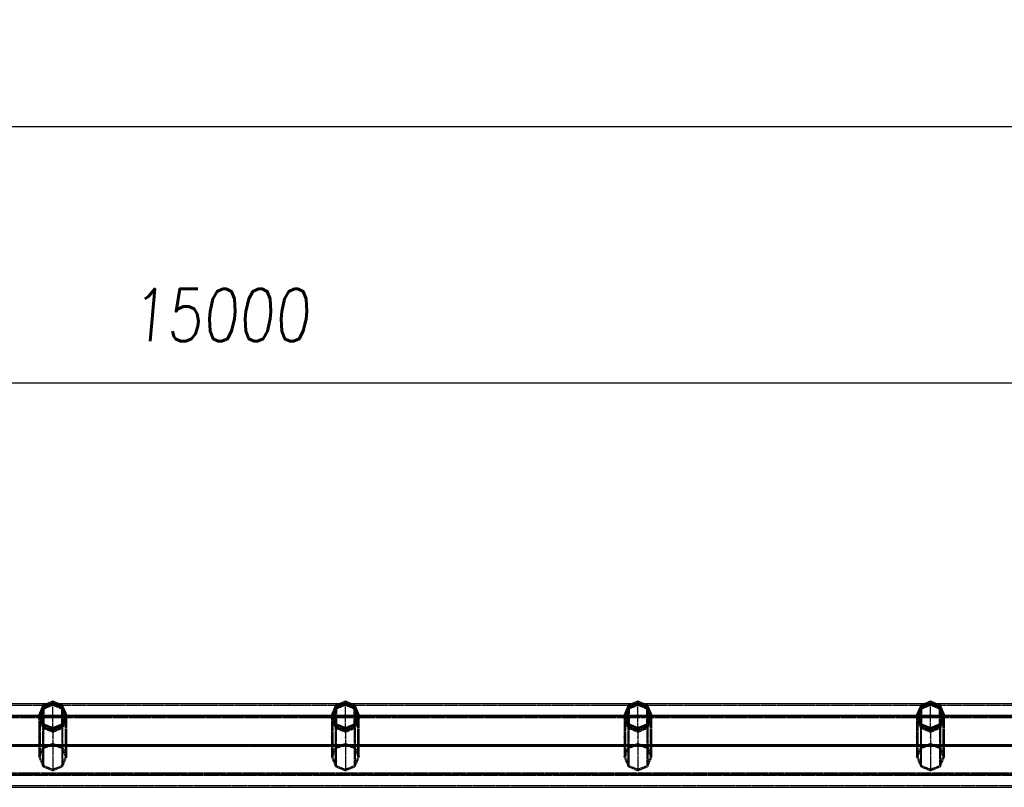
# Model space of a CAD drawing. Extents: x 551880 to 585869, y 94458 to 133000.
# Tile 16 of 42: x 575461 to 578994, y 114687 to 117441. Entities that reach past the tile are written whole.
import ezdxf

# ---------------------------------------------------------------- set-up
doc = ezdxf.new("R2010")
doc.units = 0
doc.header["$LTSCALE"] = 10
doc.header["$MEASUREMENT"] = 0
doc.linetypes.add('HIDDEN', pattern=[0.375, 0.25, -0.125])
doc.layers.get('0').update_dxf_attribs({"linetype": 'CONTINUOUS'})
doc.layers.get('Defpoints').update_dxf_attribs({"linetype": 'CONTINUOUS'})
for name, color, linetype in [('FORIR', 4, 'CONTINUOUS'), ('G', 3, 'CONTINUOUS'), ('MV', 7, 'CONTINUOUS'), ('S', 7, 'CONTINUOUS'), ('TR', 6, 'HIDDEN')]:
    doc.layers.add(name, color=color, linetype=linetype)
doc.styles.add('PADRAO MTL', font='txt.shx', dxfattribs={"width": 0.8, "oblique": 5})
doc.styles.get("Standard").update_dxf_attribs({"font": 'txt.shx', "width": 0.7, "oblique": 5})
doc.dimstyles.new('1-75', dxfattribs={"dimscale": 75, "dimtxt": 2.5, "dimasz": 2, "dimexe": 2, "dimexo": 2, "dimgap": 2, "dimtad": 1, "dimdec": 0, "dimdsep": 46, "dimtxsty": 'PADRAO MTL', "dimcen": 3, "dimclrd": 1, "dimclre": 1, "dimclrt": 7, "dimadec": 0, "dimazin": 0, "dimtfac": 1, "dimtdec": 0, "dimtmove": 0, "dimatfit": 3, "dimfxl": 1, "dimtfill": 1, "dimtolj": 1, "dimarcsym": 0})

# ---------------------------------------------------------------- blocks, each defined once
blk = doc.blocks.new('3D_INFOM')
blk.add_point((0, 0))
at = {"layer": 'FORIR', "flags": 1}
blk.add_attdef('MARK', (7.6, -4.3), '', height=5.26, dxfattribs=at)
blk = doc.blocks.new('3D_INFOTEXT')
blk.add_point((0, 0))
at = {"flags": 1}
for tag, p in [('MAR_PEZ', (7.2, 4.1)), ('POS_PEZ', (7.6, -4.3)), ('HANDLE', (7, -38.5)), ('LUN_PRO', (7.2, -21.9)), ('NOM_PRO', (7.6, -13.2)), ('MAT_PRO', (7.6, -30.1))]:
    blk.add_attdef(tag, p, '', height=5.26, dxfattribs=at)
blk = doc.blocks.new('*D95')
at = {"layer": 'Defpoints', "color": 0, "transparency": 16777216}
for p in [(568679.6, 116137.5), (568679.6, 116137.5), (583679.6, 116137.5)]:
    blk.add_point(p, dxfattribs=at)
at = {"layer": 'MV', "color": 1, "lineweight": -2, "transparency": 16777216}
blk.add_line((583529.6, 116137.5), (568829.6, 116137.5), dxfattribs=at)
at = {"layer": 'MV', "color": 1, "transparency": 16777216}
for points in [[(568829.6, 116162.5), (568829.6, 116112.5), (568679.6, 116137.5)], [(583529.6, 116162.5), (583529.6, 116112.5), (583679.6, 116137.5)]]:
    blk.add_solid(points, dxfattribs=at)
at = {"layer": 'MV', "color": 7, "transparency": 16777216, "insert": (576179.6, 116381.2), "char_height": 187.5, "attachment_point": 5, "style": 'PADRAO MTL', "bg_fill": 3, "box_fill_scale": 1.25, "bg_fill_color": 256, "bg_fill_true_color": 13158600, "bg_fill_transparency": 0}
blk.add_mtext('\\A1;15000', dxfattribs=at)
blk = doc.blocks.new('*D98')
at = {"layer": 'Defpoints', "color": 0, "transparency": 16777216}
for p in [(551879.6, 117056.9), (551879.6, 116337.5), (585679.6, 116287.5)]:
    blk.add_point(p, dxfattribs=at)
at = {"layer": 'MV', "color": 1, "lineweight": -2, "transparency": 16777216}
for p, q in [((551879.6, 116487.5), (551879.6, 117206.9)), ((585679.6, 116437.5), (585679.6, 117206.9)), ((585529.6, 117056.9), (552029.6, 117056.9))]:
    blk.add_line(p, q, dxfattribs=at)
at = {"layer": 'MV', "color": 1, "transparency": 16777216}
for points in [[(552029.6, 117081.9), (552029.6, 117031.9), (551879.6, 117056.9)], [(585529.6, 117081.9), (585529.6, 117031.9), (585679.6, 117056.9)]]:
    blk.add_solid(points, dxfattribs=at)
at = {"layer": 'MV', "color": 7, "transparency": 16777216, "insert": (568779.6, 117300.6), "char_height": 187.5, "attachment_point": 5, "style": 'PADRAO MTL', "bg_fill": 3, "box_fill_scale": 1.25, "bg_fill_color": 256, "bg_fill_true_color": 13158600, "bg_fill_transparency": 0}
blk.add_mtext('\\A1;33800', dxfattribs=at)

msp = doc.modelspace()

# ---------------------------------------------------------------- linework, layer by layer
at = {"layer": 'G'}
for p, q in [((575556.2, 114986.7), (574553, 114986.7)), ((575563.4, 114976.5), (575579.6, 114982.8)), ((575579.6, 114982.8), (575579.6, 114991.7)), ((575579.6, 114982.8), (575595.8, 114976.5)), ((576606.2, 114986.7), (575603, 114986.7)), ((576613.4, 114976.5), (576629.6, 114982.8)), ((576629.6, 114982.8), (576629.6, 114991.7)), ((576629.6, 114982.8), (576645.8, 114976.5)), ((577656.2, 114986.7), (576653, 114986.7)), ((577663.4, 114976.5), (577679.6, 114982.8)), ((577679.6, 114982.8), (577679.6, 114991.7)), ((577679.6, 114982.8), (577695.8, 114976.5)), ((578706.2, 114986.7), (577703, 114986.7)), ((578713.4, 114976.5), (578729.6, 114982.8)), ((578729.6, 114982.8), (578729.6, 114991.7)), ((578729.6, 114982.8), (578745.8, 114976.5)), ((579756.2, 114986.7), (578753, 114986.7)), ((575529.6, 114944.9), (574579.6, 114944.9)), ((575529.6, 114946.4), (575529.6, 114939)), ((575535.9, 114942.7), (575536.9, 114944.9)), ((575536.9, 114944.9), (575544.6, 114963.1)), ((575622.4, 114944.9), (575536.9, 114944.9)), ((575544.6, 114963.1), (575547.6, 114970.2)), ((575547.6, 114978.4), (575547.6, 114970.2)), ((575547.6, 114970.2), (575563.4, 114976.5)), ((575595.8, 114976.5), (575611.6, 114970.2)), ((575611.6, 114970.2), (575611.6, 114978.4)), ((575611.6, 114970.2), (575614.7, 114963.1)), ((575614.7, 114963.1), (575622.4, 114944.9)), ((575622.4, 114944.9), (575623.3, 114942.7)), ((575629.6, 114939), (575629.6, 114946.4)), ((576579.6, 114944.9), (575629.6, 114944.9)), ((576579.6, 114946.4), (576579.6, 114939)), ((576585.9, 114942.7), (576586.9, 114944.9)), ((576586.9, 114944.9), (576594.6, 114963.1)), ((576672.4, 114944.9), (576586.9, 114944.9)), ((576594.6, 114963.1), (576597.6, 114970.2)), ((576597.6, 114978.4), (576597.6, 114970.2)), ((576597.6, 114970.2), (576613.4, 114976.5)), ((576645.8, 114976.5), (576661.6, 114970.2)), ((576661.6, 114970.2), (576661.6, 114978.4)), ((576661.6, 114970.2), (576664.7, 114963.1)), ((576664.7, 114963.1), (576672.4, 114944.9)), ((576672.4, 114944.9), (576673.3, 114942.7)), ((576679.6, 114939), (576679.6, 114946.4)), ((577629.6, 114944.9), (576679.6, 114944.9)), ((577629.6, 114946.4), (577629.6, 114939)), ((577635.9, 114942.7), (577636.9, 114944.9)), ((577636.9, 114944.9), (577644.6, 114963.1)), ((577722.4, 114944.9), (577636.9, 114944.9)), ((577644.6, 114963.1), (577647.6, 114970.2)), ((577647.6, 114978.4), (577647.6, 114970.2)), ((577647.6, 114970.2), (577663.4, 114976.5)), ((577695.8, 114976.5), (577711.6, 114970.2)), ((577711.6, 114970.2), (577711.6, 114978.4)), ((577711.6, 114970.2), (577714.7, 114963.1)), ((577714.7, 114963.1), (577722.4, 114944.9)), ((577722.4, 114944.9), (577723.3, 114942.7)), ((577729.6, 114939), (577729.6, 114946.4)), ((578679.6, 114944.9), (577729.6, 114944.9)), ((578679.6, 114946.4), (578679.6, 114939)), ((578685.9, 114942.7), (578686.9, 114944.9)), ((578686.9, 114944.9), (578694.6, 114963.1)), ((578772.4, 114944.9), (578686.9, 114944.9)), ((578694.6, 114963.1), (578697.6, 114970.2)), ((578697.6, 114978.4), (578697.6, 114970.2)), ((578697.6, 114970.2), (578713.4, 114976.5)), ((578745.8, 114976.5), (578761.6, 114970.2)), ((578761.6, 114970.2), (578761.6, 114978.4)), ((578761.6, 114970.2), (578764.7, 114963.1)), ((578764.7, 114963.1), (578772.4, 114944.9)), ((578772.4, 114944.9), (578773.3, 114942.7)), ((578779.6, 114939), (578779.6, 114946.4)), ((579729.6, 114944.9), (578779.6, 114944.9)), ((575529.6, 114939), (575536.5, 114922.6)), ((575536.5, 114922.6), (575544.3, 114904.2)), ((575544.3, 114904.2), (575544.3, 114911.1)), ((575615, 114904.2), (575622.7, 114922.6)), ((575615, 114911.1), (575615, 114904.2)), ((575622.7, 114922.6), (575629.6, 114939)), ((576579.6, 114939), (576586.5, 114922.6)), ((576586.5, 114922.6), (576594.3, 114904.2)), ((576594.3, 114904.2), (576594.3, 114911.1)), ((576665, 114904.2), (576672.7, 114922.6)), ((576665, 114911.1), (576665, 114904.2)), ((576672.7, 114922.6), (576679.6, 114939)), ((577629.6, 114939), (577636.5, 114922.6)), ((577636.5, 114922.6), (577644.3, 114904.2)), ((577644.3, 114904.2), (577644.3, 114911.1)), ((577715, 114904.2), (577722.7, 114922.6)), ((577715, 114911.1), (577715, 114904.2)), ((577722.7, 114922.6), (577729.6, 114939)), ((578679.6, 114939), (578686.5, 114922.6)), ((578686.5, 114922.6), (578694.3, 114904.2)), ((578694.3, 114904.2), (578694.3, 114911.1)), ((578765, 114904.2), (578772.7, 114922.6)), ((578765, 114911.1), (578765, 114904.2)), ((578772.7, 114922.6), (578779.6, 114939)), ((575544.3, 114904.2), (575561.9, 114896.9)), ((575561.9, 114896.9), (575579.6, 114889.6)), ((575579.6, 114889.6), (575597.4, 114896.9)), ((575579.6, 114896.4), (575579.6, 114889.6)), ((575597.4, 114896.9), (575615, 114904.2)), ((576594.3, 114904.2), (576611.9, 114896.9)), ((576611.9, 114896.9), (576629.6, 114889.6)), ((576629.6, 114889.6), (576647.4, 114896.9)), ((576629.6, 114896.4), (576629.6, 114889.6)), ((576647.4, 114896.9), (576665, 114904.2)), ((577644.3, 114904.2), (577661.9, 114896.9)), ((577661.9, 114896.9), (577679.6, 114889.6)), ((577679.6, 114889.6), (577697.4, 114896.9)), ((577679.6, 114896.4), (577679.6, 114889.6)), ((577697.4, 114896.9), (577715, 114904.2)), ((578694.3, 114904.2), (578711.9, 114896.9)), ((578711.9, 114896.9), (578729.6, 114889.6)), ((578729.6, 114889.6), (578747.4, 114896.9)), ((578729.6, 114896.4), (578729.6, 114889.6)), ((578747.4, 114896.9), (578765, 114904.2)), ((585379.6, 114839.8), (568680.6, 114839.8)), ((585423.6, 114732.9), (567435.6, 114732.9)), ((567329.6, 114686.8), (585529.6, 114686.8))]:
    msp.add_line(p, q, dxfattribs=at)
at = {"layer": 'S'}
for p, q in [((575544.3, 114981.8), (575529.6, 114946.4)), ((575579.6, 114996.4), (575544.3, 114981.8)), ((575579.6, 114991.7), (575547.6, 114978.4)), ((575615, 114981.8), (575579.6, 114996.4)), ((575611.6, 114978.4), (575579.6, 114991.7)), ((575629.6, 114946.4), (575615, 114981.8)), ((576594.3, 114981.8), (576579.6, 114946.4)), ((576629.6, 114996.4), (576594.3, 114981.8)), ((576629.6, 114991.7), (576597.6, 114978.4)), ((576665, 114981.8), (576629.6, 114996.4)), ((576661.6, 114978.4), (576629.6, 114991.7)), ((576679.6, 114946.4), (576665, 114981.8)), ((577644.3, 114981.8), (577629.6, 114946.4)), ((577679.6, 114996.4), (577644.3, 114981.8)), ((577679.6, 114991.7), (577647.6, 114978.4)), ((577715, 114981.8), (577679.6, 114996.4)), ((577711.6, 114978.4), (577679.6, 114991.7)), ((577729.6, 114946.4), (577715, 114981.8)), ((578694.3, 114981.8), (578679.6, 114946.4)), ((578729.6, 114996.4), (578694.3, 114981.8)), ((578729.6, 114991.7), (578697.6, 114978.4)), ((578765, 114981.8), (578729.6, 114996.4)), ((578761.6, 114978.4), (578729.6, 114991.7)), ((578779.6, 114946.4), (578765, 114981.8)), ((575544.3, 114911.1), (575529.6, 114946.4)), ((575547.6, 114978.4), (575534.4, 114946.4)), ((575534.4, 114946.4), (575547.6, 114914.4)), ((575624.9, 114946.4), (575611.6, 114978.4)), ((575611.6, 114914.4), (575624.9, 114946.4)), ((575629.6, 114946.4), (575615, 114911.1)), ((576594.3, 114911.1), (576579.6, 114946.4)), ((576597.6, 114978.4), (576584.4, 114946.4)), ((576584.4, 114946.4), (576597.6, 114914.4)), ((576674.9, 114946.4), (576661.6, 114978.4)), ((576661.6, 114914.4), (576674.9, 114946.4)), ((576679.6, 114946.4), (576665, 114911.1)), ((577644.3, 114911.1), (577629.6, 114946.4)), ((577647.6, 114978.4), (577634.4, 114946.4)), ((577634.4, 114946.4), (577647.6, 114914.4)), ((577724.9, 114946.4), (577711.6, 114978.4)), ((577711.6, 114914.4), (577724.9, 114946.4)), ((577729.6, 114946.4), (577715, 114911.1)), ((578694.3, 114911.1), (578679.6, 114946.4)), ((578697.6, 114978.4), (578684.4, 114946.4)), ((578684.4, 114946.4), (578697.6, 114914.4)), ((578774.9, 114946.4), (578761.6, 114978.4)), ((578761.6, 114914.4), (578774.9, 114946.4)), ((578779.6, 114946.4), (578765, 114911.1)), ((575579.6, 114896.4), (575544.3, 114911.1)), ((575547.6, 114914.4), (575579.6, 114901.2)), ((575579.6, 114901.2), (575611.6, 114914.4)), ((575615, 114911.1), (575579.6, 114896.4)), ((576629.6, 114896.4), (576594.3, 114911.1)), ((576597.6, 114914.4), (576629.6, 114901.2)), ((576629.6, 114901.2), (576661.6, 114914.4)), ((576665, 114911.1), (576629.6, 114896.4)), ((577679.6, 114896.4), (577644.3, 114911.1)), ((577647.6, 114914.4), (577679.6, 114901.2)), ((577679.6, 114901.2), (577711.6, 114914.4)), ((577715, 114911.1), (577679.6, 114896.4)), ((578729.6, 114896.4), (578694.3, 114911.1)), ((578697.6, 114914.4), (578729.6, 114901.2)), ((578729.6, 114901.2), (578761.6, 114914.4)), ((578765, 114911.1), (578729.6, 114896.4))]:
    msp.add_line(p, q, dxfattribs=at)
at = {"layer": 'TR'}
for p, q in [((575543.7, 114980.4), (574565.6, 114980.4)), ((575573.5, 114980.4), (575543.7, 114980.4)), ((575544.3, 114973.4), (575544.3, 114981.8)), ((575551.9, 114976.5), (575572.6, 114984.5)), ((575566, 114980.4), (575551.9, 114974.2)), ((575603, 114986.7), (575556.2, 114986.7)), ((575577.5, 114980.4), (575563.4, 114974.2)), ((575572.6, 114983.3), (575566, 114980.4)), ((575572.6, 114984.5), (575579.5, 114986.7)), ((575579.3, 114986.7), (575572.6, 114983.3)), ((575585.7, 114980.4), (575573.5, 114980.4)), ((575579.6, 114981.3), (575577.5, 114980.4)), ((575579.3, 114986.7), (575579.5, 114986.7)), ((575579.3, 114986.7), (575579.9, 114986.7)), ((575579.5, 114986.7), (575579.3, 114986.7)), ((575579.5, 114986.7), (575579.6, 114986.8)), ((575579.7, 114986.7), (575579.5, 114986.7)), ((575579.6, 114991.7), (575579.6, 114996.4)), ((575579.6, 114986.8), (575579.9, 114986.7)), ((575579.6, 114981.3), (575579.6, 114982.8)), ((575581.8, 114980.4), (575579.6, 114981.3)), ((575579.6, 114980.4), (575579.6, 114981.3)), ((575579.6, 114901.2), (575579.6, 114980.4)), ((575579.7, 114986.7), (575586.7, 114984.5)), ((575579.9, 114986.7), (575579.7, 114986.7)), ((575586.7, 114983.3), (575579.9, 114986.7)), ((575595.8, 114974.2), (575581.8, 114980.4)), ((575615.6, 114980.4), (575585.7, 114980.4)), ((575586.7, 114984.5), (575607.3, 114976.5)), ((575593.2, 114980.4), (575586.7, 114983.3)), ((575607.3, 114974.2), (575593.2, 114980.4)), ((575615, 114981.8), (575615, 114973.4)), ((576593.7, 114980.4), (575615.6, 114980.4)), ((576623.5, 114980.4), (576593.7, 114980.4)), ((576594.3, 114973.4), (576594.3, 114981.8)), ((576601.9, 114976.5), (576622.6, 114984.5)), ((576616, 114980.4), (576601.9, 114974.2)), ((576653, 114986.7), (576606.2, 114986.7)), ((576627.5, 114980.4), (576613.4, 114974.2)), ((576622.6, 114983.3), (576616, 114980.4)), ((576622.6, 114984.5), (576629.5, 114986.7)), ((576629.3, 114986.7), (576622.6, 114983.3)), ((576635.7, 114980.4), (576623.5, 114980.4)), ((576629.6, 114981.3), (576627.5, 114980.4)), ((576629.3, 114986.7), (576629.6, 114986.8)), ((576629.3, 114986.7), (576629.9, 114986.7)), ((576629.5, 114986.7), (576629.3, 114986.7)), ((576629.7, 114986.7), (576629.5, 114986.7)), ((576629.6, 114991.7), (576629.6, 114996.4)), ((576629.6, 114986.8), (576629.7, 114986.7)), ((576629.6, 114981.3), (576629.6, 114982.8)), ((576631.8, 114980.4), (576629.6, 114981.3)), ((576629.6, 114980.4), (576629.6, 114981.3)), ((576629.6, 114901.2), (576629.6, 114980.4)), ((576629.7, 114986.7), (576629.9, 114986.7)), ((576629.7, 114986.7), (576636.7, 114984.5)), ((576629.9, 114986.7), (576629.7, 114986.7)), ((576636.7, 114983.3), (576629.9, 114986.7)), ((576645.8, 114974.2), (576631.8, 114980.4)), ((576665.6, 114980.4), (576635.7, 114980.4)), ((576636.7, 114984.5), (576657.3, 114976.5)), ((576643.2, 114980.4), (576636.7, 114983.3)), ((576657.3, 114974.2), (576643.2, 114980.4)), ((576665, 114981.8), (576665, 114973.4)), ((577643.7, 114980.4), (576665.6, 114980.4)), ((577673.5, 114980.4), (577643.7, 114980.4)), ((577644.3, 114973.4), (577644.3, 114981.8)), ((577651.9, 114976.5), (577672.6, 114984.5)), ((577666, 114980.4), (577651.9, 114974.2)), ((577703, 114986.7), (577656.2, 114986.7)), ((577677.5, 114980.4), (577663.4, 114974.2)), ((577672.6, 114983.3), (577666, 114980.4)), ((577672.6, 114984.5), (577679.5, 114986.7)), ((577679.3, 114986.7), (577672.6, 114983.3)), ((577685.7, 114980.4), (577673.5, 114980.4)), ((577679.6, 114981.3), (577677.5, 114980.4)), ((577679.3, 114986.7), (577679.5, 114986.7)), ((577679.5, 114986.7), (577679.3, 114986.7)), ((577679.3, 114986.7), (577679.9, 114986.7)), ((577679.5, 114986.7), (577679.6, 114986.8)), ((577679.7, 114986.7), (577679.5, 114986.7)), ((577679.6, 114986.8), (577679.6, 114996.4)), ((577679.6, 114986.8), (577679.7, 114986.7)), ((577679.6, 114981.3), (577679.6, 114982.8)), ((577681.8, 114980.4), (577679.6, 114981.3)), ((577679.6, 114980.4), (577679.6, 114981.3)), ((577679.6, 114901.2), (577679.6, 114980.4)), ((577679.7, 114986.7), (577679.9, 114986.7)), ((577679.7, 114986.7), (577686.7, 114984.5)), ((577679.9, 114986.7), (577679.7, 114986.7)), ((577686.7, 114983.3), (577679.9, 114986.7)), ((577695.8, 114974.2), (577681.8, 114980.4)), ((577715.6, 114980.4), (577685.7, 114980.4)), ((577686.7, 114984.5), (577707.3, 114976.5)), ((577693.2, 114980.4), (577686.7, 114983.3)), ((577707.3, 114974.2), (577693.2, 114980.4)), ((577715, 114981.8), (577715, 114973.4)), ((578693.7, 114980.4), (577715.6, 114980.4)), ((578723.5, 114980.4), (578693.7, 114980.4)), ((578694.3, 114973.4), (578694.3, 114981.8)), ((578701.9, 114976.5), (578722.6, 114984.5)), ((578716, 114980.4), (578701.9, 114974.2)), ((578753, 114986.7), (578706.2, 114986.7)), ((578727.5, 114980.4), (578713.4, 114974.2)), ((578722.6, 114983.3), (578716, 114980.4)), ((578722.6, 114984.5), (578729.5, 114986.7)), ((578729.3, 114986.7), (578722.6, 114983.3)), ((578735.7, 114980.4), (578723.5, 114980.4)), ((578729.6, 114981.3), (578727.5, 114980.4)), ((578729.3, 114986.7), (578729.6, 114986.8)), ((578729.5, 114986.7), (578729.3, 114986.7)), ((578729.3, 114986.7), (578729.9, 114986.7)), ((578729.7, 114986.7), (578729.5, 114986.7)), ((578729.6, 114991.7), (578729.6, 114996.4)), ((578729.6, 114986.8), (578729.9, 114986.7)), ((578729.6, 114981.3), (578729.6, 114982.8)), ((578731.8, 114980.4), (578729.6, 114981.3)), ((578729.6, 114980.4), (578729.6, 114981.3)), ((578729.6, 114901.2), (578729.6, 114980.4)), ((578729.7, 114986.7), (578736.7, 114984.5)), ((578729.9, 114986.7), (578729.7, 114986.7)), ((578736.7, 114983.3), (578729.9, 114986.7)), ((578745.8, 114974.2), (578731.8, 114980.4)), ((578765.6, 114980.4), (578735.7, 114980.4)), ((578736.7, 114984.5), (578757.3, 114976.5)), ((578743.2, 114980.4), (578736.7, 114983.3)), ((578757.3, 114974.2), (578743.2, 114980.4)), ((578765, 114981.8), (578765, 114973.4)), ((579743.7, 114980.4), (578765.6, 114980.4)), ((575529.6, 114939), (575532.1, 114944.9)), ((575534.4, 114944.9), (575529.6, 114944.9)), ((575532.1, 114944.9), (575539.8, 114963.1)), ((575534.4, 114946.3), (575532.1, 114940.7)), ((575539.8, 114959.8), (575534.4, 114946.4)), ((575534.4, 114946.4), (575534.4, 114946.3)), ((575534.4, 114946.4), (575534.4, 114939)), ((575535, 114944.9), (575534.4, 114944.9)), ((575536.9, 114944.9), (575535, 114944.9)), ((575544.6, 114959.8), (575536.9, 114940.7)), ((575539.8, 114963.1), (575544.3, 114973.4)), ((575544.3, 114970.9), (575539.8, 114959.8)), ((575544.3, 114973.4), (575551.9, 114976.5)), ((575551.9, 114974.2), (575544.3, 114970.9)), ((575544.3, 114970.9), (575544.3, 114911.1)), ((575547.6, 114967.4), (575544.6, 114959.8)), ((575563.4, 114974.2), (575547.6, 114967.4)), ((575547.6, 114967.4), (575547.6, 114914.4)), ((575611.6, 114967.4), (575595.8, 114974.2)), ((575607.3, 114976.5), (575615, 114973.4)), ((575615, 114970.9), (575607.3, 114974.2)), ((575614.7, 114959.8), (575611.6, 114967.4)), ((575611.6, 114914.4), (575611.6, 114967.4)), ((575622.4, 114940.7), (575614.7, 114959.8)), ((575615, 114973.4), (575619.4, 114963.1)), ((575615, 114911.1), (575615, 114970.9)), ((575619.4, 114959.8), (575615, 114970.9)), ((575619.4, 114963.1), (575627.1, 114944.9)), ((575624.8, 114946.4), (575619.4, 114959.8)), ((575624.3, 114944.9), (575622.4, 114944.9)), ((575624.9, 114944.9), (575624.3, 114944.9)), ((575624.9, 114946.3), (575624.8, 114946.4)), ((575624.9, 114939), (575624.9, 114946.4)), ((575627.1, 114940.7), (575624.9, 114946.3)), ((575629.6, 114944.9), (575624.9, 114944.9)), ((575627.1, 114944.9), (575629.6, 114939)), ((576579.6, 114939), (576582.1, 114944.9)), ((576584.4, 114944.9), (576579.6, 114944.9)), ((576582.1, 114944.9), (576589.8, 114963.1)), ((576584.4, 114946.3), (576582.1, 114940.7)), ((576589.8, 114959.8), (576584.4, 114946.4)), ((576584.4, 114946.4), (576584.4, 114946.3)), ((576584.4, 114946.4), (576584.4, 114939)), ((576585, 114944.9), (576584.4, 114944.9)), ((576586.9, 114944.9), (576585, 114944.9)), ((576594.6, 114959.8), (576586.9, 114940.7)), ((576589.8, 114963.1), (576594.3, 114973.4)), ((576594.3, 114970.9), (576589.8, 114959.8)), ((576594.3, 114973.4), (576601.9, 114976.5)), ((576601.9, 114974.2), (576594.3, 114970.9)), ((576594.3, 114970.9), (576594.3, 114911.1)), ((576597.6, 114967.4), (576594.6, 114959.8)), ((576613.4, 114974.2), (576597.6, 114967.4)), ((576597.6, 114967.4), (576597.6, 114914.4)), ((576661.6, 114967.4), (576645.8, 114974.2)), ((576657.3, 114976.5), (576665, 114973.4)), ((576665, 114970.9), (576657.3, 114974.2)), ((576664.7, 114959.8), (576661.6, 114967.4)), ((576661.6, 114914.4), (576661.6, 114967.4)), ((576672.4, 114940.7), (576664.7, 114959.8)), ((576665, 114973.4), (576669.4, 114963.1)), ((576665, 114911.1), (576665, 114970.9)), ((576669.4, 114959.8), (576665, 114970.9)), ((576669.4, 114963.1), (576677.1, 114944.9)), ((576674.8, 114946.4), (576669.4, 114959.8)), ((576674.3, 114944.9), (576672.4, 114944.9)), ((576674.9, 114944.9), (576674.3, 114944.9)), ((576674.9, 114946.3), (576674.8, 114946.4)), ((576674.9, 114939), (576674.9, 114946.4)), ((576677.1, 114940.7), (576674.9, 114946.3)), ((576679.6, 114944.9), (576674.9, 114944.9)), ((576677.1, 114944.9), (576679.6, 114939)), ((577629.6, 114939), (577632.1, 114944.9)), ((577634.4, 114944.9), (577629.6, 114944.9)), ((577632.1, 114944.9), (577639.8, 114963.1)), ((577634.4, 114946.3), (577632.1, 114940.7)), ((577639.8, 114959.8), (577634.4, 114946.4)), ((577634.4, 114946.4), (577634.4, 114946.3)), ((577634.4, 114946.4), (577634.4, 114939)), ((577635, 114944.9), (577634.4, 114944.9)), ((577636.9, 114944.9), (577635, 114944.9)), ((577644.6, 114959.8), (577636.9, 114940.7)), ((577639.8, 114963.1), (577644.3, 114973.4)), ((577644.3, 114970.9), (577639.8, 114959.8)), ((577644.3, 114973.4), (577651.9, 114976.5)), ((577651.9, 114974.2), (577644.3, 114970.9)), ((577644.3, 114970.9), (577644.3, 114911.1)), ((577647.6, 114967.4), (577644.6, 114959.8)), ((577663.4, 114974.2), (577647.6, 114967.4)), ((577647.6, 114967.4), (577647.6, 114914.4)), ((577711.6, 114967.4), (577695.8, 114974.2)), ((577707.3, 114976.5), (577715, 114973.4)), ((577715, 114970.9), (577707.3, 114974.2)), ((577714.7, 114959.8), (577711.6, 114967.4)), ((577711.6, 114914.4), (577711.6, 114967.4)), ((577722.4, 114940.7), (577714.7, 114959.8)), ((577715, 114973.4), (577719.4, 114963.1)), ((577715, 114911.1), (577715, 114970.9)), ((577719.4, 114959.8), (577715, 114970.9)), ((577719.4, 114963.1), (577727.1, 114944.9)), ((577724.8, 114946.4), (577719.4, 114959.8)), ((577724.3, 114944.9), (577722.4, 114944.9)), ((577724.9, 114944.9), (577724.3, 114944.9)), ((577724.9, 114946.3), (577724.8, 114946.4)), ((577724.9, 114939), (577724.9, 114946.4)), ((577727.1, 114940.7), (577724.9, 114946.3)), ((577729.6, 114944.9), (577724.9, 114944.9)), ((577727.1, 114944.9), (577729.6, 114939)), ((578679.6, 114939), (578682.1, 114944.9)), ((578684.4, 114944.9), (578679.6, 114944.9)), ((578682.1, 114944.9), (578689.8, 114963.1)), ((578684.4, 114946.3), (578682.1, 114940.7)), ((578689.8, 114959.8), (578684.4, 114946.4)), ((578684.4, 114946.4), (578684.4, 114946.3)), ((578684.4, 114946.4), (578684.4, 114939)), ((578685, 114944.9), (578684.4, 114944.9)), ((578686.9, 114944.9), (578685, 114944.9)), ((578694.6, 114959.8), (578686.9, 114940.7)), ((578689.8, 114963.1), (578694.3, 114973.4)), ((578694.3, 114970.9), (578689.8, 114959.8)), ((578694.3, 114973.4), (578701.9, 114976.5)), ((578701.9, 114974.2), (578694.3, 114970.9)), ((578694.3, 114970.9), (578694.3, 114911.1)), ((578697.6, 114967.4), (578694.6, 114959.8)), ((578713.4, 114974.2), (578697.6, 114967.4)), ((578697.6, 114967.4), (578697.6, 114914.4)), ((578761.6, 114967.4), (578745.8, 114974.2)), ((578757.3, 114976.5), (578765, 114973.4)), ((578765, 114970.9), (578757.3, 114974.2)), ((578764.7, 114959.8), (578761.6, 114967.4)), ((578761.6, 114914.4), (578761.6, 114967.4)), ((578772.4, 114940.7), (578764.7, 114959.8)), ((578765, 114973.4), (578769.4, 114963.1)), ((578765, 114911.1), (578765, 114970.9)), ((578769.4, 114959.8), (578765, 114970.9)), ((578769.4, 114963.1), (578777.1, 114944.9)), ((578774.8, 114946.4), (578769.4, 114959.8)), ((578774.3, 114944.9), (578772.4, 114944.9)), ((578774.9, 114944.9), (578774.3, 114944.9)), ((578774.9, 114946.3), (578774.8, 114946.4)), ((578774.9, 114939), (578774.9, 114946.4)), ((578777.1, 114940.7), (578774.9, 114946.3)), ((578779.6, 114944.9), (578774.9, 114944.9)), ((578777.1, 114944.9), (578779.6, 114939)), ((585423.5, 114940.7), (567435.7, 114940.7)), ((585419.8, 114940.4), (567439.4, 114940.4)), ((575530.8, 114936.3), (574578.5, 114936.3)), ((575530.5, 114936.8), (575529.6, 114934.6)), ((575536.5, 114917.6), (575529.6, 114934.6)), ((575529.6, 114934.6), (575529.6, 114796)), ((575532.1, 114940.7), (575530.5, 114936.8)), ((575538.6, 114936.3), (575530.8, 114936.3)), ((575534.4, 114939), (575535.9, 114942.7)), ((575536.8, 114940.6), (575534.4, 114934.6)), ((575534.4, 114939), (575541.3, 114922.6)), ((575541.3, 114917.6), (575534.4, 114934.6)), ((575534.4, 114934.6), (575534.4, 114927.7)), ((575534.4, 114927.7), (575534.4, 114796)), ((575544.3, 114898.8), (575536.5, 114917.6)), ((575536.9, 114940.7), (575536.8, 114940.6)), ((575620.7, 114936.3), (575538.6, 114936.3)), ((575541.3, 114922.6), (575547.6, 114907.5)), ((575547.3, 114902.9), (575541.3, 114917.6)), ((575547.6, 114907.5), (575547.6, 114914.4)), ((575611.6, 114907.5), (575617.9, 114922.6)), ((575611.6, 114914.4), (575611.6, 114907.5)), ((575617.9, 114917.6), (575611.9, 114902.9)), ((575622.7, 114917.6), (575615, 114898.8)), ((575617.9, 114922.6), (575624.9, 114939)), ((575624.9, 114934.6), (575617.9, 114917.6)), ((575628.5, 114936.3), (575620.7, 114936.3)), ((575622.4, 114940.6), (575622.4, 114940.7)), ((575624.9, 114934.6), (575622.4, 114940.6)), ((575629.6, 114934.6), (575622.7, 114917.6)), ((575623.3, 114942.7), (575624.9, 114939)), ((575624.9, 114927.7), (575624.9, 114934.6)), ((575624.9, 114796), (575624.9, 114927.7)), ((575628.7, 114936.8), (575627.1, 114940.7)), ((576580.8, 114936.3), (575628.5, 114936.3)), ((575629.6, 114934.6), (575628.7, 114936.8)), ((575629.6, 114796), (575629.6, 114934.6)), ((576580.5, 114936.8), (576579.6, 114934.6)), ((576586.5, 114917.6), (576579.6, 114934.6)), ((576579.6, 114934.6), (576579.6, 114796)), ((576582.1, 114940.7), (576580.5, 114936.8)), ((576588.6, 114936.3), (576580.8, 114936.3)), ((576584.4, 114939), (576585.9, 114942.7)), ((576586.8, 114940.6), (576584.4, 114934.6)), ((576584.4, 114939), (576591.3, 114922.6)), ((576591.3, 114917.6), (576584.4, 114934.6)), ((576584.4, 114934.6), (576584.4, 114927.7)), ((576584.4, 114927.7), (576584.4, 114796)), ((576594.3, 114898.8), (576586.5, 114917.6)), ((576586.9, 114940.7), (576586.8, 114940.6)), ((576670.7, 114936.3), (576588.6, 114936.3)), ((576591.3, 114922.6), (576597.6, 114907.5)), ((576597.3, 114902.9), (576591.3, 114917.6)), ((576597.6, 114907.5), (576597.6, 114914.4)), ((576661.6, 114907.5), (576667.9, 114922.6)), ((576661.6, 114914.4), (576661.6, 114907.5)), ((576667.9, 114917.6), (576661.9, 114902.9)), ((576672.7, 114917.6), (576665, 114898.8)), ((576667.9, 114922.6), (576674.9, 114939)), ((576674.9, 114934.6), (576667.9, 114917.6)), ((576678.5, 114936.3), (576670.7, 114936.3)), ((576672.4, 114940.6), (576672.4, 114940.7)), ((576674.9, 114934.6), (576672.4, 114940.6)), ((576679.6, 114934.6), (576672.7, 114917.6)), ((576673.3, 114942.7), (576674.9, 114939)), ((576674.9, 114927.7), (576674.9, 114934.6)), ((576674.9, 114796), (576674.9, 114927.7)), ((576678.7, 114936.8), (576677.1, 114940.7)), ((577630.8, 114936.3), (576678.5, 114936.3)), ((576679.6, 114934.6), (576678.7, 114936.8)), ((576679.6, 114796), (576679.6, 114934.6)), ((577630.5, 114936.8), (577629.6, 114934.6)), ((577636.5, 114917.6), (577629.6, 114934.6)), ((577629.6, 114934.6), (577629.6, 114796)), ((577632.1, 114940.7), (577630.5, 114936.8)), ((577638.6, 114936.3), (577630.8, 114936.3)), ((577634.4, 114939), (577635.9, 114942.7)), ((577636.8, 114940.6), (577634.4, 114934.6)), ((577634.4, 114939), (577641.3, 114922.6)), ((577641.3, 114917.6), (577634.4, 114934.6)), ((577634.4, 114934.6), (577634.4, 114927.7)), ((577634.4, 114927.7), (577634.4, 114796)), ((577644.3, 114898.8), (577636.5, 114917.6)), ((577636.9, 114940.7), (577636.8, 114940.6)), ((577720.7, 114936.3), (577638.6, 114936.3)), ((577641.3, 114922.6), (577647.6, 114907.5)), ((577647.3, 114902.9), (577641.3, 114917.6)), ((577647.6, 114907.5), (577647.6, 114914.4)), ((577711.6, 114907.5), (577717.9, 114922.6)), ((577711.6, 114914.4), (577711.6, 114907.5)), ((577717.9, 114917.6), (577711.9, 114902.9)), ((577722.7, 114917.6), (577715, 114898.8)), ((577717.9, 114922.6), (577724.9, 114939)), ((577724.9, 114934.6), (577717.9, 114917.6)), ((577728.5, 114936.3), (577720.7, 114936.3)), ((577722.4, 114940.6), (577722.4, 114940.7)), ((577724.9, 114934.6), (577722.4, 114940.6)), ((577729.6, 114934.6), (577722.7, 114917.6)), ((577723.3, 114942.7), (577724.9, 114939)), ((577724.9, 114927.7), (577724.9, 114934.6)), ((577724.9, 114796), (577724.9, 114927.7)), ((577728.7, 114936.8), (577727.1, 114940.7)), ((578680.8, 114936.3), (577728.5, 114936.3)), ((577729.6, 114934.6), (577728.7, 114936.8)), ((577729.6, 114796), (577729.6, 114934.6)), ((578680.5, 114936.8), (578679.6, 114934.6)), ((578686.5, 114917.6), (578679.6, 114934.6)), ((578679.6, 114934.6), (578679.6, 114796)), ((578682.1, 114940.7), (578680.5, 114936.8)), ((578688.6, 114936.3), (578680.8, 114936.3)), ((578684.4, 114939), (578685.9, 114942.7)), ((578686.8, 114940.6), (578684.4, 114934.6)), ((578684.4, 114939), (578691.3, 114922.6)), ((578691.3, 114917.6), (578684.4, 114934.6)), ((578684.4, 114934.6), (578684.4, 114927.7)), ((578684.4, 114927.7), (578684.4, 114796)), ((578694.3, 114898.8), (578686.5, 114917.6)), ((578686.9, 114940.7), (578686.8, 114940.6)), ((578770.7, 114936.3), (578688.6, 114936.3)), ((578691.3, 114922.6), (578697.6, 114907.5)), ((578697.3, 114902.9), (578691.3, 114917.6)), ((578697.6, 114907.5), (578697.6, 114914.4)), ((578761.6, 114907.5), (578767.9, 114922.6)), ((578761.6, 114914.4), (578761.6, 114907.5)), ((578767.9, 114917.6), (578761.9, 114902.9)), ((578772.7, 114917.6), (578765, 114898.8)), ((578767.9, 114922.6), (578774.9, 114939)), ((578774.9, 114934.6), (578767.9, 114917.6)), ((578778.5, 114936.3), (578770.7, 114936.3)), ((578772.4, 114940.6), (578772.4, 114940.7)), ((578774.9, 114934.6), (578772.4, 114940.6)), ((578779.6, 114934.6), (578772.7, 114917.6)), ((578773.3, 114942.7), (578774.9, 114939)), ((578774.9, 114927.7), (578774.9, 114934.6)), ((578774.9, 114796), (578774.9, 114927.7)), ((578778.7, 114936.8), (578777.1, 114940.7)), ((579730.8, 114936.3), (578778.5, 114936.3)), ((578779.6, 114934.6), (578778.7, 114936.8)), ((578779.6, 114796), (578779.6, 114934.6)), ((575544.3, 114904.2), (575544.3, 114898.8)), ((575561.9, 114891.4), (575544.3, 114898.8)), ((575544.3, 114761.2), (575544.3, 114898.8)), ((575547.6, 114902.2), (575547.3, 114902.9)), ((575547.6, 114907.5), (575573.3, 114896.9)), ((575547.6, 114907.5), (575547.6, 114902.8)), ((575547.6, 114902.8), (575547.6, 114902.2)), ((575547.6, 114764.5), (575547.6, 114902.2)), ((575573.3, 114891.4), (575547.6, 114902.2)), ((575579.6, 114884), (575561.9, 114891.4)), ((575573.3, 114896.9), (575579.6, 114894.4)), ((575579.6, 114888.8), (575573.3, 114891.4)), ((575579.6, 114901.2), (575579.6, 114896.4)), ((575579.6, 114894.4), (575585.9, 114896.9)), ((575597.4, 114891.4), (575579.6, 114884)), ((575585.9, 114891.4), (575579.6, 114888.8)), ((575579.6, 114888.8), (575579.6, 114889.6)), ((575579.6, 114888.8), (575579.6, 114884)), ((575579.6, 114884), (575579.6, 114746.6)), ((575585.9, 114896.9), (575611.6, 114907.5)), ((575611.6, 114902.2), (575585.9, 114891.4)), ((575615, 114898.8), (575597.4, 114891.4)), ((575611.6, 114902.8), (575611.6, 114907.5)), ((575611.9, 114902.9), (575611.6, 114902.2)), ((575611.6, 114902.2), (575611.6, 114902.8)), ((575611.6, 114902.2), (575611.6, 114764.5)), ((575615, 114898.8), (575615, 114904.2)), ((575615, 114898.8), (575615, 114761.2)), ((576594.3, 114904.2), (576594.3, 114898.8)), ((576611.9, 114891.4), (576594.3, 114898.8)), ((576594.3, 114761.2), (576594.3, 114898.8)), ((576597.6, 114902.2), (576597.3, 114902.9)), ((576597.6, 114907.5), (576623.3, 114896.9)), ((576597.6, 114907.5), (576597.6, 114902.8)), ((576597.6, 114902.8), (576597.6, 114902.2)), ((576597.6, 114764.5), (576597.6, 114902.2)), ((576623.3, 114891.4), (576597.6, 114902.2)), ((576629.6, 114884), (576611.9, 114891.4)), ((576623.3, 114896.9), (576629.6, 114894.4)), ((576629.6, 114888.8), (576623.3, 114891.4)), ((576629.6, 114901.2), (576629.6, 114896.4)), ((576629.6, 114894.4), (576635.9, 114896.9)), ((576647.4, 114891.4), (576629.6, 114884)), ((576635.9, 114891.4), (576629.6, 114888.8)), ((576629.6, 114888.8), (576629.6, 114889.6)), ((576629.6, 114888.8), (576629.6, 114884)), ((576629.6, 114884), (576629.6, 114746.6)), ((576635.9, 114896.9), (576661.6, 114907.5)), ((576661.6, 114902.2), (576635.9, 114891.4)), ((576665, 114898.8), (576647.4, 114891.4)), ((576661.6, 114902.8), (576661.6, 114907.5)), ((576661.9, 114902.9), (576661.6, 114902.2)), ((576661.6, 114902.2), (576661.6, 114902.8)), ((576661.6, 114902.2), (576661.6, 114764.5)), ((576665, 114898.8), (576665, 114904.2)), ((576665, 114898.8), (576665, 114761.2)), ((577644.3, 114904.2), (577644.3, 114898.8)), ((577661.9, 114891.4), (577644.3, 114898.8)), ((577644.3, 114761.2), (577644.3, 114898.8)), ((577647.6, 114902.2), (577647.3, 114902.9)), ((577647.6, 114907.5), (577673.3, 114896.9)), ((577647.6, 114907.5), (577647.6, 114902.8)), ((577647.6, 114902.8), (577647.6, 114902.2)), ((577647.6, 114764.5), (577647.6, 114902.2)), ((577673.3, 114891.4), (577647.6, 114902.2)), ((577679.6, 114884), (577661.9, 114891.4)), ((577673.3, 114896.9), (577679.6, 114894.4)), ((577679.6, 114888.8), (577673.3, 114891.4)), ((577679.6, 114901.2), (577679.6, 114894.4)), ((577679.6, 114896.4), (577679.6, 114901.2)), ((577679.6, 114894.4), (577685.9, 114896.9)), ((577697.4, 114891.4), (577679.6, 114884)), ((577685.9, 114891.4), (577679.6, 114888.8)), ((577679.6, 114888.8), (577679.6, 114889.6)), ((577679.6, 114888.8), (577679.6, 114884)), ((577679.6, 114884), (577679.6, 114746.6)), ((577685.9, 114896.9), (577711.6, 114907.5)), ((577711.6, 114902.2), (577685.9, 114891.4)), ((577715, 114898.8), (577697.4, 114891.4)), ((577711.6, 114902.8), (577711.6, 114907.5)), ((577711.9, 114902.9), (577711.6, 114902.2)), ((577711.6, 114902.2), (577711.6, 114902.8)), ((577711.6, 114902.2), (577711.6, 114764.5)), ((577715, 114898.8), (577715, 114904.2)), ((577715, 114898.8), (577715, 114761.2)), ((578694.3, 114904.2), (578694.3, 114898.8)), ((578711.9, 114891.4), (578694.3, 114898.8)), ((578694.3, 114761.2), (578694.3, 114898.8)), ((578697.6, 114902.2), (578697.3, 114902.9)), ((578697.6, 114907.5), (578723.3, 114896.9)), ((578697.6, 114907.5), (578697.6, 114902.8)), ((578697.6, 114902.8), (578697.6, 114902.2)), ((578697.6, 114764.5), (578697.6, 114902.2)), ((578723.3, 114891.4), (578697.6, 114902.2)), ((578729.6, 114884), (578711.9, 114891.4)), ((578723.3, 114896.9), (578729.6, 114894.4)), ((578729.6, 114888.8), (578723.3, 114891.4)), ((578729.6, 114901.2), (578729.6, 114896.4)), ((578729.6, 114894.4), (578735.9, 114896.9)), ((578747.4, 114891.4), (578729.6, 114884)), ((578735.9, 114891.4), (578729.6, 114888.8)), ((578729.6, 114888.8), (578729.6, 114889.6)), ((578729.6, 114888.8), (578729.6, 114884)), ((578729.6, 114884), (578729.6, 114746.6)), ((578735.9, 114896.9), (578761.6, 114907.5)), ((578761.6, 114902.2), (578735.9, 114891.4)), ((578765, 114898.8), (578747.4, 114891.4)), ((578761.6, 114902.8), (578761.6, 114907.5)), ((578761.9, 114902.9), (578761.6, 114902.2)), ((578761.6, 114902.2), (578761.6, 114902.8)), ((578761.6, 114902.2), (578761.6, 114764.5)), ((578765, 114898.8), (578765, 114904.2)), ((578765, 114898.8), (578765, 114761.2)), ((585379.6, 114839.7), (567479.6, 114839.7)), ((575551.9, 114833.5), (575572.6, 114841.5)), ((575563.4, 114833.5), (575579.6, 114839.8)), ((575572.6, 114841.5), (575579.5, 114843.8)), ((575579.5, 114843.8), (575579.6, 114843.8)), ((575579.5, 114843.8), (575579.7, 114843.8)), ((575579.6, 114843.8), (575579.7, 114843.8)), ((575579.6, 114839.8), (575595.8, 114833.5)), ((575579.7, 114843.8), (575586.7, 114841.5)), ((575586.7, 114841.5), (575607.3, 114833.5)), ((576601.9, 114833.5), (576622.6, 114841.5)), ((576613.4, 114833.5), (576629.6, 114839.8)), ((576622.6, 114841.5), (576629.5, 114843.8)), ((576629.5, 114843.8), (576629.6, 114843.8)), ((576629.5, 114843.8), (576629.7, 114843.8)), ((576629.6, 114843.8), (576629.7, 114843.8)), ((576629.6, 114839.8), (576645.8, 114833.5)), ((576629.7, 114843.8), (576636.7, 114841.5)), ((576636.7, 114841.5), (576657.3, 114833.5)), ((577651.9, 114833.5), (577672.6, 114841.5)), ((577663.4, 114833.5), (577679.6, 114839.8)), ((577672.6, 114841.5), (577679.5, 114843.8)), ((577679.5, 114843.8), (577679.6, 114843.8)), ((577679.5, 114843.8), (577679.7, 114843.8)), ((577679.6, 114843.8), (577679.7, 114843.8)), ((577679.6, 114839.8), (577695.8, 114833.5)), ((577679.7, 114843.8), (577686.7, 114841.5)), ((577686.7, 114841.5), (577707.3, 114833.5)), ((578701.9, 114833.5), (578722.6, 114841.5)), ((578713.4, 114833.5), (578729.6, 114839.8)), ((578722.6, 114841.5), (578729.5, 114843.8)), ((578729.5, 114843.8), (578729.6, 114843.8)), ((578729.5, 114843.8), (578729.7, 114843.8)), ((578729.6, 114843.8), (578729.7, 114843.8)), ((578729.6, 114839.8), (578745.8, 114833.5)), ((578729.7, 114843.8), (578736.7, 114841.5)), ((578736.7, 114841.5), (578757.3, 114833.5)), ((585379.6, 114833.8), (567479.6, 114833.8)), ((583678.9, 114833.9), (568681.2, 114833.9)), ((575532.1, 114802), (575539.8, 114820.2)), ((575536.9, 114802), (575544.6, 114820.2)), ((575539.8, 114820.2), (575544.3, 114830.4)), ((575544.3, 114830.4), (575551.9, 114833.5)), ((575544.6, 114820.2), (575547.6, 114827.2)), ((575547.6, 114827.2), (575563.4, 114833.5)), ((575595.8, 114833.5), (575611.6, 114827.2)), ((575607.3, 114833.5), (575615, 114830.4)), ((575611.6, 114827.2), (575614.7, 114820.2)), ((575614.7, 114820.2), (575622.4, 114802)), ((575615, 114830.4), (575619.4, 114820.2)), ((575619.4, 114820.2), (575627.1, 114802)), ((576582.1, 114802), (576589.8, 114820.2)), ((576586.9, 114802), (576594.6, 114820.2)), ((576589.8, 114820.2), (576594.3, 114830.4)), ((576594.3, 114830.4), (576601.9, 114833.5)), ((576594.6, 114820.2), (576597.6, 114827.2)), ((576597.6, 114827.2), (576613.4, 114833.5)), ((576645.8, 114833.5), (576661.6, 114827.2)), ((576657.3, 114833.5), (576665, 114830.4)), ((576661.6, 114827.2), (576664.7, 114820.2)), ((576664.7, 114820.2), (576672.4, 114802)), ((576665, 114830.4), (576669.4, 114820.2)), ((576669.4, 114820.2), (576677.1, 114802)), ((577632.1, 114802), (577639.8, 114820.2)), ((577636.9, 114802), (577644.6, 114820.2)), ((577639.8, 114820.2), (577644.3, 114830.4)), ((577644.3, 114830.4), (577651.9, 114833.5)), ((577644.6, 114820.2), (577647.6, 114827.2)), ((577647.6, 114827.2), (577663.4, 114833.5)), ((577695.8, 114833.5), (577711.6, 114827.2)), ((577707.3, 114833.5), (577715, 114830.4)), ((577711.6, 114827.2), (577714.7, 114820.2)), ((577714.7, 114820.2), (577722.4, 114802)), ((577715, 114830.4), (577719.4, 114820.2)), ((577719.4, 114820.2), (577727.1, 114802)), ((578682.1, 114802), (578689.8, 114820.2)), ((578686.9, 114802), (578694.6, 114820.2)), ((578689.8, 114820.2), (578694.3, 114830.4)), ((578694.3, 114830.4), (578701.9, 114833.5)), ((578694.6, 114820.2), (578697.6, 114827.2)), ((578697.6, 114827.2), (578713.4, 114833.5)), ((578745.8, 114833.5), (578761.6, 114827.2)), ((578757.3, 114833.5), (578765, 114830.4)), ((578761.6, 114827.2), (578764.7, 114820.2)), ((578764.7, 114820.2), (578772.4, 114802)), ((578765, 114830.4), (578769.4, 114820.2)), ((578769.4, 114820.2), (578777.1, 114802)), ((575529.6, 114796), (575532.1, 114802)), ((575529.6, 114796), (575536.5, 114779.6)), ((575534.4, 114796), (575536.9, 114802)), ((575534.4, 114796), (575541.3, 114779.6)), ((575536.5, 114779.6), (575544.3, 114761.2)), ((575541.3, 114779.6), (575547.6, 114764.5)), ((575611.6, 114764.5), (575617.9, 114779.6)), ((575615, 114761.2), (575622.7, 114779.6)), ((575617.9, 114779.6), (575624.9, 114796)), ((575622.4, 114802), (575624.9, 114796)), ((575622.7, 114779.6), (575629.6, 114796)), ((575627.1, 114802), (575629.6, 114796)), ((576579.6, 114796), (576582.1, 114802)), ((576579.6, 114796), (576586.5, 114779.6)), ((576584.4, 114796), (576586.9, 114802)), ((576584.4, 114796), (576591.3, 114779.6)), ((576586.5, 114779.6), (576594.3, 114761.2)), ((576591.3, 114779.6), (576597.6, 114764.5)), ((576661.6, 114764.5), (576667.9, 114779.6)), ((576665, 114761.2), (576672.7, 114779.6)), ((576667.9, 114779.6), (576674.9, 114796)), ((576672.4, 114802), (576674.9, 114796)), ((576672.7, 114779.6), (576679.6, 114796)), ((576677.1, 114802), (576679.6, 114796)), ((577629.6, 114796), (577632.1, 114802)), ((577629.6, 114796), (577636.5, 114779.6)), ((577634.4, 114796), (577636.9, 114802)), ((577634.4, 114796), (577641.3, 114779.6)), ((577636.5, 114779.6), (577644.3, 114761.2)), ((577641.3, 114779.6), (577647.6, 114764.5)), ((577711.6, 114764.5), (577717.9, 114779.6)), ((577715, 114761.2), (577722.7, 114779.6)), ((577717.9, 114779.6), (577724.9, 114796)), ((577722.4, 114802), (577724.9, 114796)), ((577722.7, 114779.6), (577729.6, 114796)), ((577727.1, 114802), (577729.6, 114796)), ((578679.6, 114796), (578682.1, 114802)), ((578679.6, 114796), (578686.5, 114779.6)), ((578684.4, 114796), (578686.9, 114802)), ((578684.4, 114796), (578691.3, 114779.6)), ((578686.5, 114779.6), (578694.3, 114761.2)), ((578691.3, 114779.6), (578697.6, 114764.5)), ((578761.6, 114764.5), (578767.9, 114779.6)), ((578765, 114761.2), (578772.7, 114779.6)), ((578767.9, 114779.6), (578774.9, 114796)), ((578772.4, 114802), (578774.9, 114796)), ((578772.7, 114779.6), (578779.6, 114796)), ((578777.1, 114802), (578779.6, 114796)), ((585419.9, 114737.3), (567439.3, 114737.3)), ((583578.5, 114733.2), (568781.7, 114733.2)), ((575544.3, 114761.2), (575561.9, 114754)), ((575547.6, 114764.5), (575573.3, 114754)), ((575561.9, 114754), (575579.6, 114746.6)), ((575573.3, 114754), (575579.6, 114751.4)), ((575579.6, 114751.4), (575585.9, 114754)), ((575579.6, 114746.6), (575597.4, 114754)), ((575585.9, 114754), (575611.6, 114764.5)), ((575597.4, 114754), (575615, 114761.2)), ((576594.3, 114761.2), (576611.9, 114754)), ((576597.6, 114764.5), (576623.3, 114754)), ((576611.9, 114754), (576629.6, 114746.6)), ((576623.3, 114754), (576629.6, 114751.4)), ((576629.6, 114751.4), (576635.9, 114754)), ((576629.6, 114746.6), (576647.4, 114754)), ((576635.9, 114754), (576661.6, 114764.5)), ((576647.4, 114754), (576665, 114761.2)), ((577644.3, 114761.2), (577661.9, 114754)), ((577647.6, 114764.5), (577673.3, 114754)), ((577661.9, 114754), (577679.6, 114746.6)), ((577673.3, 114754), (577679.6, 114751.4)), ((577679.6, 114751.4), (577685.9, 114754)), ((577679.6, 114746.6), (577697.4, 114754)), ((577685.9, 114754), (577711.6, 114764.5)), ((577697.4, 114754), (577715, 114761.2)), ((578694.3, 114761.2), (578711.9, 114754)), ((578697.6, 114764.5), (578723.3, 114754)), ((578711.9, 114754), (578729.6, 114746.6)), ((578723.3, 114754), (578729.6, 114751.4)), ((578729.6, 114751.4), (578735.9, 114754)), ((578729.6, 114746.6), (578747.4, 114754)), ((578735.9, 114754), (578761.6, 114764.5)), ((578747.4, 114754), (578765, 114761.2)), ((585423.6, 114728.6), (567435.6, 114728.6)), ((571107.8, 114693.2), (581251.4, 114693.2))]:
    msp.add_line(p, q, dxfattribs=at)

# ---------------------------------------------------------------- block references
for p in [(575579.6, 114996.4), (576429.6, 114986.7), (576629.6, 114996.4), (577679.6, 114996.4), (578729.6, 114996.4), (575579.6, 114944.9), (576629.6, 114944.9), (577679.6, 114944.9), (578729.6, 114944.9), (575529.6, 114866.7), (575579.6, 114843.8), (576579.6, 114866.7), (576629.6, 114843.8), (577629.6, 114866.7), (577679.6, 114843.8), (578679.6, 114866.7), (578729.6, 114843.8), (576429.6, 114686.8)]:
    msp.add_blockref('3D_INFOTEXT', p)
at = {"layer": 'G'}
for p in [(575579.6, 114943), (576629.6, 114943), (577679.6, 114943), (578729.6, 114943), (575579.6, 114866.7), (576629.6, 114866.7), (577679.6, 114866.7), (578729.6, 114866.7), (576429.6, 114836.8)]:
    msp.add_blockref('3D_INFOM', p, dxfattribs=at)

# ---------------------------------------------------------------- dimensions: what is measured, and where the dimension line sits
at = {"layer": 'MV'}
dim = msp.add_linear_dim(base=(568679.6, 116137.5), p1=(583679.6, 116137.5), p2=(568679.6, 116137.5), dimstyle='1-75', dxfattribs=at)
dim.commit()
dim.dimension.update_dxf_attribs({"geometry": '*D95', "text_midpoint": (576179.6, 116381.2)})

# ---------------------------------------------------------------- next in the draw order: dimensions: what is measured, and where the dimension line sits
dim = msp.add_linear_dim(base=(551879.6, 117056.9), p1=(585679.6, 116287.5), p2=(551879.6, 116337.5), dimstyle='1-75', dxfattribs=at)
dim.commit()
dim.dimension.update_dxf_attribs({"geometry": '*D98', "text_midpoint": (568779.6, 117300.6)})

doc.saveas('drawing.dxf')
